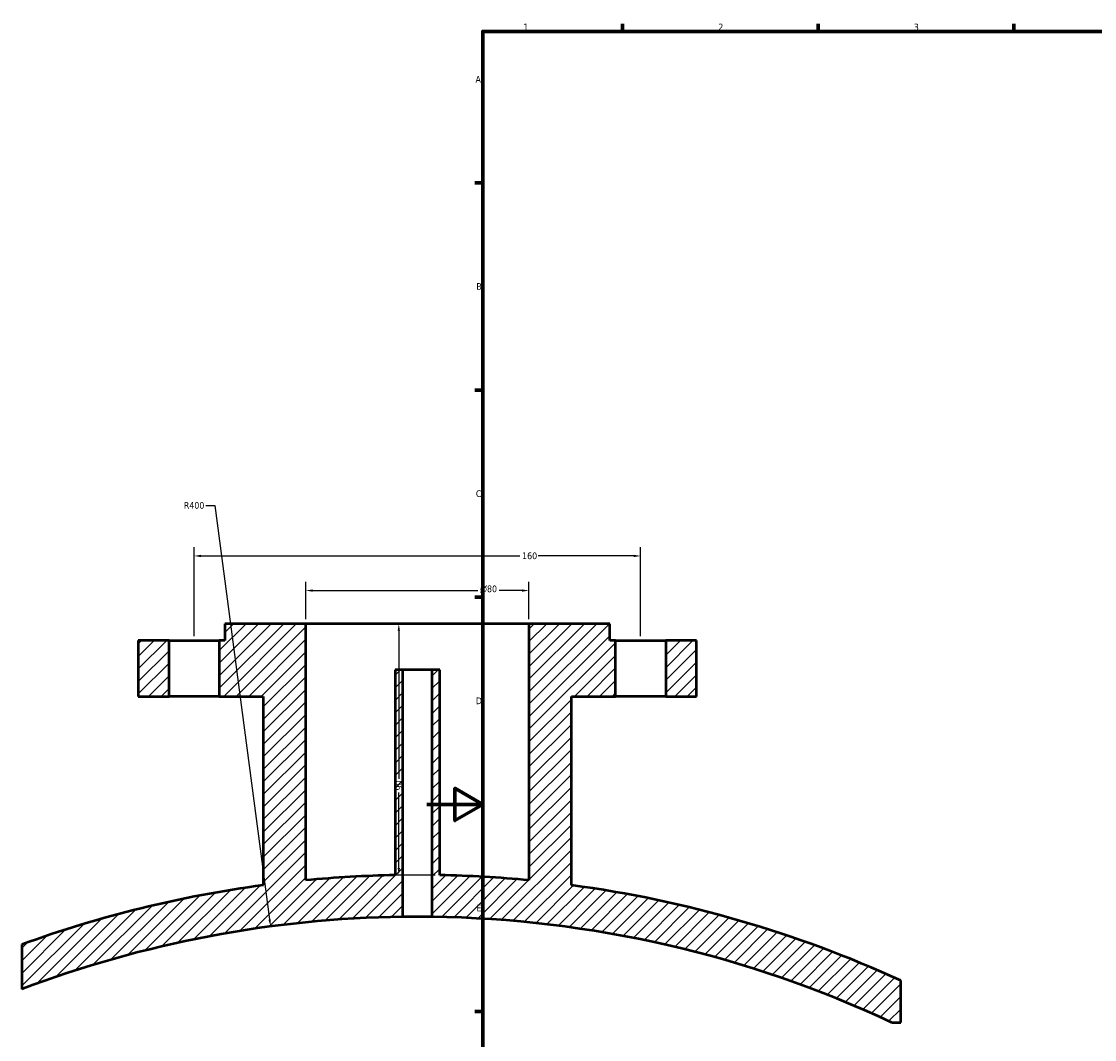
# Model space of a CAD drawing. Header units: millimetres. Extents: x -519 to 1053, y -190 to 828.
# Tile 3 of 9: x -145 to 239, y 213 to 578. Entities that reach past the tile are written whole.
import ezdxf

# ---------------------------------------------------------------- set-up
doc = ezdxf.new("R2010")
doc.units = ezdxf.units.MM
for name, color, linetype, lineweight in [('Border (ANSI)', 7, 'Continuous', 70), ('Dimension (ANSI)', 7, 'Continuous', 25), ('Hatch (ANSI)', 7, 'Continuous', 18), ('Visible (ANSI)', 7, 'Continuous', 50)]:
    doc.layers.add(name, color=color, linetype=linetype, lineweight=lineweight)
doc.styles.add('Note Text (ANSI)', font='tahoma.ttf')
doc.dimstyles.new('Default - mm (ANSI)', dxfattribs={"dimtxt": 2.399999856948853, "dimasz": 2.5, "dimexe": 3.175, "dimexo": 1.6002, "dimgap": 0.7999999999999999, "dimtad": 0, "dimtoh": 1, "dimdec": 0, "dimrnd": 1e-08, "dimzin": 4, "dimdsep": 46, "dimtxsty": 'Note Text (ANSI)', "dimcen": 0.09, "dimdle": 10, "dimclrd": 256, "dimclre": 256, "dimclrt": 5, "dimadec": 1, "dimazin": 1, "dimtfac": 1.270000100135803, "dimtofl": 0, "dimtmove": 0, "dimatfit": 3, "dimfxl": 1, "dimtolj": 1, "dimtzin": 4, "dimlwd": -1, "dimlwe": -1, "dimarcsym": 0})

# ---------------------------------------------------------------- blocks, each defined once
blk = doc.blocks.new('Borders Default Border')
at = {"layer": 'Border (ANSI)'}
for p, q in [((70.08333206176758, 574.0000152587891), (70.08333206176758, 576.8000030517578)), ((140.1666641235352, 574.0000152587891), (140.1666641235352, 576.8000030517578)), ((210.2499961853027, 574.0000152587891), (210.2499961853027, 576.8000030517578)), ((20, 519.7499847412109), (17.20000028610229, 519.7499847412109)), ((20, 445.4999923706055), (17.20000028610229, 445.4999923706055)), ((20, 371.25), (17.20000028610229, 371.25)), ((20, 222.7499961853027), (17.20000028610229, 222.7499961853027))]:
    blk.add_line(p, q, dxfattribs=at)
at = {"layer": 'Border (ANSI)', "flags": 128}
for points in [[(20, 20), (20, 574.0000152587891), (820.9999847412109, 574.0000152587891), (820.9999847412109, 20), (20, 20)], [(0, 297.0000076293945), (20, 297.0000076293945), (10, 302.773494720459), (10, 291.2265014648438), (20, 297.0000076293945)]]:
    blk.add_lwpolyline(points, dxfattribs=at)
at = {"layer": 'Border (ANSI)', "color": 5, "true_color": 0x0000ff, "char_height": 2.39999994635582, "attachment_point": 7, "style": 'Note Text (ANSI)'}
for s, insert in [('1', (34.50022139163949, 574.4)), ('2', (104.39731425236, 574.4)), ('3', (174.4614475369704, 574.3494327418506)), ('A', (17.37912944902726, 555.6750000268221)), ('B', (17.66755331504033, 481.4250000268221)), ('C', (17.51467650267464, 407.1322123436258)), ('D', (17.52071377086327, 332.9250000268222)), ('E', (17.71423082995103, 258.6750000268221))]:
    blk.add_mtext(s, dxfattribs=dict(at, insert=insert))
blk = doc.blocks.new('*D10')
at = {"layer": 'Defpoints', "color": 0, "transparency": 16777216}
for p in [(76.54214078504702, 386.0457906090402), (-83.45785921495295, 355.7348524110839), (76.54214078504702, 355.7348524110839)]:
    blk.add_point(p, dxfattribs=at)
at = {"layer": 'Dimension (ANSI)', "transparency": 16777216}
for p, q in [((-83.45785921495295, 357.3350524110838), (-83.45785921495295, 389.2207906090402)), ((76.54214078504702, 357.3350524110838), (76.54214078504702, 389.2207906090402)), ((-80.95785921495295, 386.0457906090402), (33.28814497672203, 386.0457906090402)), ((74.04214078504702, 386.0457906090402), (39.79613659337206, 386.0457906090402))]:
    blk.add_line(p, q, dxfattribs=at)
for points in [[(-80.95785921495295, 386.4624572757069), (-80.95785921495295, 385.6291239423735), (-83.45785921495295, 386.0457906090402)], [(74.04214078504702, 386.4624572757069), (74.04214078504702, 385.6291239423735), (76.54214078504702, 386.0457906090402)]]:
    blk.add_solid(points, dxfattribs=at)
at = {"layer": 'Dimension (ANSI)', "color": 5, "transparency": 16777216, "insert": (34.08814497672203, 387.2949510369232), "char_height": 2.399999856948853, "attachment_point": 1, "style": 'Note Text (ANSI)'}
blk.add_mtext('\\A1;160', dxfattribs=at)
blk = doc.blocks.new('*D11')
at = {"layer": 'Defpoints', "color": 0, "transparency": 16777216}
for p in [(36.54214078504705, 373.6480242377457), (-43.45785921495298, 361.7348524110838), (36.54214078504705, 361.7348524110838)]:
    blk.add_point(p, dxfattribs=at)
at = {"layer": 'Dimension (ANSI)', "transparency": 16777216}
for p, q in [((-43.45785921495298, 363.3350524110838), (-43.45785921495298, 376.8230242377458)), ((-40.95785921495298, 373.6480242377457), (18.21082736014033, 373.6480242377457)), ((34.04214078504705, 373.6480242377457), (25.87345420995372, 373.6480242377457)), ((36.54214078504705, 363.3350524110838), (36.54214078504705, 376.8230242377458))]:
    blk.add_line(p, q, dxfattribs=at)
for points in [[(-40.95785921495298, 374.0646909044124), (-40.95785921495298, 373.2313575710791), (-43.45785921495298, 373.6480242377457)], [(34.04214078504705, 374.0646909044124), (34.04214078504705, 373.2313575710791), (36.54214078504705, 373.6480242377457)]]:
    blk.add_solid(points, dxfattribs=at)
at = {"layer": 'Dimension (ANSI)', "color": 5, "transparency": 16777216, "insert": (19.01082736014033, 375.4535432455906), "char_height": 2.399999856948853, "attachment_point": 1, "style": 'Note Text (ANSI)'}
blk.add_mtext('\\A1;{\\fAIGDT|b0|i0;\\H2.4000;\\ln}\\fTahoma|b0|i0;\\H2.4000;80', dxfattribs=at)
blk = doc.blocks.new('*D12')
at = {"layer": 'Defpoints', "color": 0, "transparency": 16777216}
for p in [(-43.45785921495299, 361.7348524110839), (-10.10844277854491, 271.657736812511), (4.542140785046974, 271.657736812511)]:
    blk.add_point(p, dxfattribs=at)
at = {"layer": 'Dimension (ANSI)', "transparency": 16777216}
for p, q in [((-41.85765921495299, 361.7348524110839), (-6.933442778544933, 361.7348524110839)), ((-10.10844277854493, 359.2348524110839), (-10.10844277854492, 306.1899632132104)), ((-10.10844277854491, 274.157736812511), (-10.10844277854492, 301.2277068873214)), ((2.941940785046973, 271.657736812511), (-13.28344277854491, 271.657736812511))]:
    blk.add_line(p, q, dxfattribs=at)
for points in [[(-10.5251094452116, 359.2348524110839), (-9.691776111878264, 359.2348524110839), (-10.10844277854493, 361.7348524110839)], [(-10.52510944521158, 274.157736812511), (-9.691776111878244, 274.157736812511), (-10.10844277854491, 271.657736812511)]]:
    blk.add_solid(points, dxfattribs=at)
at = {"layer": 'Dimension (ANSI)', "color": 5, "transparency": 16777216, "insert": (-11.35760320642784, 302.0277068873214), "char_height": 2.399999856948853, "attachment_point": 1, "rotation": 90, "style": 'Note Text (ANSI)'}
blk.add_mtext('\\A1;90', dxfattribs=at)
blk = doc.blocks.new('*D13')
at = {"layer": 'Defpoints', "color": 0, "transparency": 16777216}
for p in [(-56.06941949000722, 253.2597869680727), (-3.457859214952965, -143.2651475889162)]:
    blk.add_point(p, dxfattribs=at)
at = {"layer": 'Dimension (ANSI)', "transparency": 16777216}
for p, q in [((-79.27293109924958, 404.1233393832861), (-76.08623606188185, 404.1233393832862)), ((-76.08623606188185, 404.1233393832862), (-56.39824174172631, 255.7380678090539))]:
    blk.add_line(p, q, dxfattribs=at)
blk.add_solid([(-55.98519493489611, 255.7928715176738), (-56.81128854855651, 255.6832641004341), (-56.06941949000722, 253.2597869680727)], dxfattribs=at)
at = {"layer": 'Dimension (ANSI)', "color": 5, "transparency": 16777216, "insert": (-87.15043231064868, 405.3724998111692), "char_height": 2.399999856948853, "attachment_point": 1, "style": 'Note Text (ANSI)'}
blk.add_mtext('\\A1;R400', dxfattribs=at)

msp = doc.modelspace()

# ---------------------------------------------------------------- hatches: boundary and pattern name
at = {"layer": 'Hatch (ANSI)'}
h = msp.add_hatch(dxfattribs=at)
h.set_pattern_fill('ANSI31', color=256, scale=25.4, style=0)
h.set_pattern_definition([(45, (0, 0), (-2.245064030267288, 2.245064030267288), [])])
edge = h.paths.add_edge_path()
edge.add_line((-74.45785921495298, 355.7348524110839), (-74.45785921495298, 335.7348524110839))
edge.add_line((-74.45785921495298, 335.7348524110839), (-58.65785921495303, 335.7348524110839))
edge.add_line((-58.65785921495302, 335.7348524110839), (-58.65785921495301, 268.0473370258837))
edge.add_ellipse((-3.457859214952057, -143.26514758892), major_axis=(-411.3124846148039, -55.20000000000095), ratio=1, start_angle=270, end_angle=282.3286462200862)
edge.add_line((-145.2078592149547, 246.7757957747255), (-145.2078592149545, 230.7762104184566))
edge.add_ellipse((-3.457859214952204, -143.2651475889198), major_axis=(374.0413580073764, 141.7500000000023), ratio=1, start_angle=69.98972167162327, end_angle=90, ccw=False)
edge.add_line((-8.657859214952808, 256.7010509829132), (-8.657859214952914, 345.2348524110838))
edge.add_line((-8.657859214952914, 345.2348524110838), (-11.45785921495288, 345.2348524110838))
edge.add_line((-11.45785921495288, 345.2348524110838), (-11.45785921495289, 271.6577368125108))
edge.add_ellipse((-3.457859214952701, -143.2651475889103), major_axis=(-414.9228844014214, -8.000000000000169), ratio=1, start_angle=270, end_angle=274.4265061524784)
edge.add_line((-43.45785921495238, 269.8026434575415), (-43.45785921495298, 361.7348524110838))
edge.add_line((-43.45785921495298, 361.7348524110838), (-72.45785921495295, 361.7348524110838))
edge.add_line((-72.45785921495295, 361.7348524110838), (-72.45785921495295, 355.7348524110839))
edge.add_line((-72.45785921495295, 355.7348524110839), (-74.45785921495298, 355.7348524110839))
h.paths.add_polyline_path([(-92.45785921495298, 335.7348524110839), (-92.45785921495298, 355.7348524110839), (-103.457859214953, 355.7348524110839), (-103.457859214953, 335.7348524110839)])
edge = h.paths.add_edge_path()
edge.add_line((67.54214078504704, 335.7348524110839), (67.54214078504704, 355.7348524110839))
edge.add_line((67.54214078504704, 355.7348524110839), (65.54214078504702, 355.7348524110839))
edge.add_line((65.54214078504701, 355.7348524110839), (65.54214078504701, 361.7348524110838))
edge.add_line((65.54214078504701, 361.7348524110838), (36.54214078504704, 361.7348524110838))
edge.add_line((36.54214078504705, 361.7348524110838), (36.54214078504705, 269.8026434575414))
edge.add_ellipse((-3.457859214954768, -143.2651475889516), major_axis=(-413.0677910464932, 40.0000000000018), ratio=1, start_angle=270, end_angle=274.4265061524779)
edge.add_line((4.542140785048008, 271.6577368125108), (4.542140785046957, 345.2348524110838))
edge.add_line((4.542140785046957, 345.2348524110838), (1.74214078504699, 345.2348524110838))
edge.add_line((1.742140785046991, 345.2348524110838), (1.742140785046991, 256.7010509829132))
edge.add_ellipse((-3.457859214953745, -143.2651475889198), major_axis=(399.966198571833, -5.200000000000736), ratio=1, start_angle=65.6040884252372, end_angle=90, ccw=False)
edge.add_line((166.4796660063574, 218.8415183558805), (169.7921407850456, 218.8415183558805))
edge.add_line((169.7921407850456, 218.8415183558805), (169.7921407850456, 233.8415183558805))
edge.add_ellipse((-3.457859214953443, -143.2651475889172), major_axis=(-377.1066659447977, 173.249999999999), ratio=1, start_angle=270, end_angle=287.0312712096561)
edge.add_line((51.74214078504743, 268.0473370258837), (51.74214078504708, 335.7348524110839))
edge.add_line((51.74214078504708, 335.7348524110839), (67.54214078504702, 335.7348524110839))
h.paths.add_polyline_path([(85.54214078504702, 355.7348524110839), (85.54214078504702, 335.7348524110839), (96.54214078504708, 335.7348524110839), (96.54214078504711, 355.7348524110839)])

# ---------------------------------------------------------------- linework, layer by layer
at = {"layer": 'Visible (ANSI)'}
for p, q in [((-43.45785921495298, 361.7348524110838), (-72.45785921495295, 361.7348524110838)), ((-72.45785921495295, 361.7348524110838), (-72.45785921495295, 355.7348524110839)), ((-43.45785921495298, 269.8026434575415), (-43.45785921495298, 361.7348524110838)), ((36.54214078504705, 361.7348524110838), (-43.45785921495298, 361.7348524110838)), ((65.54214078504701, 361.7348524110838), (36.54214078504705, 361.7348524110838)), ((36.54214078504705, 361.7348524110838), (36.54214078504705, 269.8026434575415)), ((65.54214078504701, 355.7348524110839), (65.54214078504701, 361.7348524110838)), ((-92.45785921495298, 355.7348524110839), (-103.4578592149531, 355.7348524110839)), ((-103.4578592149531, 355.7348524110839), (-103.457859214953, 335.7348524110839)), ((-92.45785921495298, 335.7348524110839), (-92.45785921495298, 355.7348524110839)), ((-92.45785921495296, 355.7348524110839), (-74.45785921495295, 355.7348524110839)), ((-74.45785921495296, 355.7348524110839), (-74.45785921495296, 335.7348524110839)), ((-72.45785921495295, 355.7348524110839), (-74.45785921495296, 355.7348524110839)), ((67.54214078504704, 355.7348524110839), (65.54214078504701, 355.7348524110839)), ((67.54214078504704, 335.7348524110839), (67.54214078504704, 355.7348524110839)), ((67.54214078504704, 355.7348524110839), (85.54214078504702, 355.7348524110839)), ((85.54214078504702, 355.7348524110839), (85.54214078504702, 335.7348524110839)), ((96.54214078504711, 355.7348524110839), (85.54214078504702, 355.7348524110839)), ((96.54214078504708, 335.7348524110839), (96.54214078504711, 355.7348524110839)), ((-8.657859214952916, 345.2348524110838), (-11.45785921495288, 345.2348524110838)), ((-11.45785921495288, 345.2348524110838), (-11.45785921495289, 271.6577368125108)), ((-8.657859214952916, 256.7010509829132), (-8.657859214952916, 345.2348524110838)), ((1.742140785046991, 345.2348524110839), (-8.657859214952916, 345.2348524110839)), ((4.542140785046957, 345.2348524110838), (1.742140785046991, 345.2348524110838)), ((1.742140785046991, 345.2348524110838), (1.742140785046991, 256.7010509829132)), ((4.542140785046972, 271.6577368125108), (4.542140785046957, 345.2348524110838)), ((-103.457859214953, 335.7348524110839), (-92.45785921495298, 335.7348524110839)), ((-74.45785921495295, 335.7348524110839), (-92.45785921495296, 335.7348524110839)), ((-74.45785921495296, 335.7348524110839), (-58.65785921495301, 335.7348524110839)), ((-58.65785921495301, 335.7348524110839), (-58.65785921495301, 268.0473370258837)), ((51.74214078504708, 268.0473370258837), (51.74214078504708, 335.7348524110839)), ((51.74214078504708, 335.7348524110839), (67.54214078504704, 335.7348524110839)), ((85.54214078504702, 335.7348524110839), (67.54214078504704, 335.7348524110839)), ((85.54214078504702, 335.7348524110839), (96.54214078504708, 335.7348524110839)), ((-145.2078592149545, 246.7757957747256), (-145.2078592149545, 230.7762104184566)), ((169.7921407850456, 218.8415183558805), (169.7921407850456, 233.8415183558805)), ((166.4796660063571, 218.8415183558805), (169.7921407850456, 218.8415183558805))]:
    msp.add_line(p, q, dxfattribs=at)
for centre, radius, start, end in [((-3.45785921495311, -143.2651475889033), 414.9999999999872, 91.1045653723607, 95.53107152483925), ((-3.457859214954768, -143.2651475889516), 415.0000000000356, 84.46892847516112, 88.89543462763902), ((-3.457859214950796, -143.2651475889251), 415.0000000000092, 97.64368193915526, 109.9723281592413), ((-3.457859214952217, -143.2651475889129), 414.9999999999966, 65.32504685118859, 82.35631806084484), ((-3.457859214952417, -143.2651475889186), 400.0000000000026, 90.74486611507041, 110.7551444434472), ((-3.457859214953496, -143.2651475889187), 400.0000000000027, 64.85922231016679, 89.25513388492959)]:
    msp.add_arc(centre, radius, start, end, dxfattribs=at)
msp.add_open_spline([(1.742140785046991, 256.7010509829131), (1.742140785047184, 256.7010509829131), (1.611650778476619, 256.7028142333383), (1.080969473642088, 256.7091884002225), (0.6807785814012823, 256.7137079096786), (-0.2425864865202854, 256.7221961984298), (-0.8273100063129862, 256.7267155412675), (-2.108480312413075, 256.7330893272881), (-2.80492772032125, 256.7348524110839), (-4.11079070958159, 256.7348524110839), (-4.807238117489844, 256.7330893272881), (-6.088408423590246, 256.7267155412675), (-6.673131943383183, 256.7221961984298), (-7.596497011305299, 256.7137079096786), (-7.996687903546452, 256.7091884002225), (-8.527369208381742, 256.7028142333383), (-8.657859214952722, 256.701050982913), (-8.657859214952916, 256.701050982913)], degree=3, knots=[0, 0, 0, 0, 0.1958794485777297, 0.1958794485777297, 0.3917588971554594, 0.3917588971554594, 0.5876383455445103, 0.5876383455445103, 0.7835177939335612, 0.7835177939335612, 0.9793972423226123, 0.9793972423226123, 1.175276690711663, 1.175276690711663, 1.371156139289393, 1.371156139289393, 1.567035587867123, 1.567035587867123, 1.567035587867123, 1.567035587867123], dxfattribs=at)

# ---------------------------------------------------------------- block references
msp.add_blockref('Borders Default Border', (0, 0))

# ---------------------------------------------------------------- dimensions: what is measured, and where the dimension line sits
at = {"layer": 'Dimension (ANSI)'}
dim = msp.add_radius_dim(center=(-3.457859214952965, -143.2651475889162), mpoint=(-56.06941949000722, 253.2597869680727), dimstyle='Default - mm (ANSI)', override={"dimgap": 0.7999999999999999, "dimtih": 1, "dimdec": 0, "dimlfac": 1, "dimcen": 0, "dimtol": 0, "dimlim": 0, "dimtp": 0, "dimtm": -0, "dimtdec": 2}, dxfattribs=at)
dim.commit()
dim.dimension.update_dxf_attribs({"geometry": '*D13', "text_midpoint": (-83.61168170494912, 404.1233393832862), "dimtype": 164})
for base, p1, p2, angle, picture, middle in [((76.54214078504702, 386.0457906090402), (-83.45785921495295, 355.7348524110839), (76.54214078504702, 355.7348524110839), 180, '*D10', (36.54214078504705, 386.0457906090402)), ((-10.10844277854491, 271.657736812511), (-43.45785921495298, 361.7348524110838), (4.542140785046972, 271.6577368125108), 90, '*D12', (-10.10844277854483, 303.7088350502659))]:
    dim = msp.add_linear_dim(base=base, p1=p1, p2=p2, angle=angle, dimstyle='Default - mm (ANSI)', override={"dimgap": 0.7999999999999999, "dimtoh": 0, "dimdec": 0, "dimtol": 0, "dimlim": 0, "dimtp": 0, "dimtm": -0, "dimtdec": 2, "dimatfit": 1}, dxfattribs=at)
    dim.commit()
    dim.dimension.update_dxf_attribs({"geometry": picture, "text_midpoint": middle, "dimtype": 160})
dim = msp.add_linear_dim(base=(36.54214078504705, 373.6480242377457), p1=(-43.45785921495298, 361.7348524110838), p2=(36.54214078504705, 361.7348524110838), angle=180, text='{\\fAIGDT|b0|i0;\\H2.4000;\\ln}\\fTahoma|b0|i0;\\H2.4000;<>', dimstyle='Default - mm (ANSI)', override={"dimgap": 0.7999999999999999, "dimtoh": 0, "dimdec": 0, "dimtol": 0, "dimlim": 0, "dimtp": 0, "dimtm": -0, "dimtdec": 2, "dimatfit": 1}, dxfattribs=at)
dim.commit()
dim.dimension.update_dxf_attribs({"geometry": '*D11', "text_midpoint": (22.04214078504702, 373.6480242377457), "dimtype": 160})

doc.saveas('drawing.dxf')
